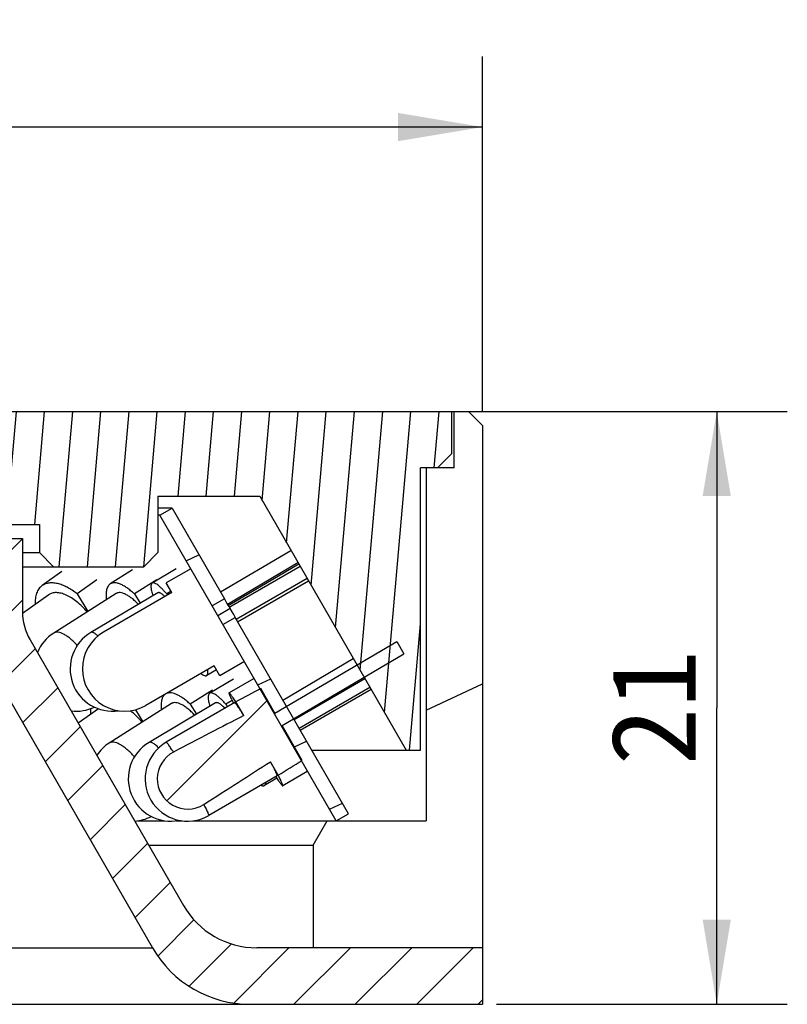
# Model space of a CAD drawing. Header units: millimetres. Extents: x 107 to 209, y 10 to 228.
# Tile 4 of 4: x 159 to 186, y 192 to 227. Entities that reach past the tile are written whole.
import ezdxf
from ezdxf.enums import TextEntityAlignment as Align

# ---------------------------------------------------------------- set-up
doc = ezdxf.new("R2010")
doc.units = ezdxf.units.MM
doc.header["$LTSCALE"] = 23.1
doc.layers.get('0').update_dxf_attribs({"linetype": 'CONTINUOUS'})
doc.layers.add('00_COMPONENTS', color=7, linetype='CONTINUOUS')
doc.layers.add('51__DRAFT_DIMS', color=7, linetype='CONTINUOUS')
doc.styles.get("Standard").update_dxf_attribs({"font": 'simfang.ttf'})
doc.dimstyles.new('DIMSTYLE_3', dxfattribs={"dimtxt": 3, "dimasz": 3, "dimexe": 2.5, "dimexo": 0.5, "dimgap": 0.75, "dimtad": 1, "dimdsep": 46, "dimtxsty": 'STANDARD', "dimblk": '_FILLED', "dimblk1": '_FILLED', "dimblk2": '_FILLED', "dimcen": 0.09, "dimclrt": 3, "dimazin": 2, "dimtp": 0.3, "dimtm": 0.3, "dimtfac": 1, "dimtofl": 0, "dimtmove": 0, "dimatfit": 3, "dimldrblk": '_FILLED', "dimfxl": 1, "dimtolj": 1, "dimarcsym": 0})
doc.dimstyles.new('DIMSTYLE_4', dxfattribs={"dimtxt": 3, "dimasz": 3, "dimexe": 2.5, "dimexo": 0.5, "dimgap": 0.75, "dimtad": 1, "dimdsep": 46, "dimtxsty": 'STANDARD', "dimblk": '_FILLED', "dimblk1": '_FILLED', "dimblk2": '_FILLED', "dimcen": 0.09, "dimclrt": 3, "dimazin": 2, "dimtp": 0.2, "dimtm": 0.2, "dimtfac": 1, "dimtofl": 0, "dimtmove": 0, "dimatfit": 3, "dimldrblk": '_FILLED', "dimfxl": 1, "dimtolj": 1, "dimarcsym": 0})
pattern_1 = [(45, (0, 0), (-5.939696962, 5.939696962), [])]

# ---------------------------------------------------------------- blocks, each defined once
blk = doc.blocks.new('_FILLED')
at = {"color": 0, "linetype": 'ByBlock'}
blk.add_solid([(0, 0), (-1, 0.1666666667), (-1, -0.1666666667)], dxfattribs=at)
blk = doc.blocks.new('*D3')
at = {"layer": '51__DRAFT_DIMS', "color": 4}
for p, q in [((109.9317619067, 213.1820439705), (109.9317619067, 225.7567410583)), ((174.9317619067, 213.1820439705), (174.9317619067, 225.7567410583)), ((109.9317619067, 223.2567410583), (142.4317619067, 223.2567410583)), ((174.9317619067, 223.2567410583), (142.4317619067, 223.2567410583))]:
    blk.add_line(p, q, dxfattribs=at)
at = {"layer": '51__DRAFT_DIMS', "color": 4, "xscale": 3, "yscale": 3, "zscale": 3, "rotation": 180}
blk.add_blockref('_FILLED', (109.9317619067, 223.2567410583), dxfattribs=at)
at = {"layer": '51__DRAFT_DIMS', "color": 4, "xscale": 3, "yscale": 3, "zscale": 3}
blk.add_blockref('_FILLED', (174.9317619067, 223.2567410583), dxfattribs=at)
at = {"layer": '51__DRAFT_DIMS', "color": 3}
blk.add_text('65', height=3, dxfattribs=at).set_placement((144.4317619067, 224.0067410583), align=Align.CENTER)
blk = doc.blocks.new('*D5')
at = {"layer": '51__DRAFT_DIMS', "color": 4}
for p, q in [((174.3317619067, 213.1820439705), (185.7318700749, 213.1820439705)), ((183.2318700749, 213.1820439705), (183.2318700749, 202.6820439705)), ((183.2318700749, 192.1820439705), (183.2318700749, 202.6820439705)), ((175.4317619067, 192.1820439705), (185.7318700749, 192.1820439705))]:
    blk.add_line(p, q, dxfattribs=at)
at = {"layer": '51__DRAFT_DIMS', "color": 4, "xscale": 3, "yscale": 3, "zscale": 3}
for p, rotation in [((183.2318700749, 213.1820439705), 90), ((183.2318700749, 192.1820439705), 270)]:
    blk.add_blockref('_FILLED', p, dxfattribs=dict(at, rotation=rotation))
at = {"layer": '51__DRAFT_DIMS', "color": 3}
blk.add_text('21', height=3, rotation=90, dxfattribs=at).set_placement((182.4818700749, 202.6820439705), align=Align.CENTER)

msp = doc.modelspace()

# ---------------------------------------------------------------- hatches: boundary and pattern name
h = msp.add_hatch()
h.set_pattern_fill('DEFAULT__7', color=4, scale=9.2111545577, angle=205, style=0, pattern_type=0)
h.set_pattern_definition([(205, (0, 0), (3.8928021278, -8.3481411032), [])])
edge = h.paths.add_edge_path()
edge.add_line((172.9317619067, 198.6820439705), (169.4317619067, 198.6820439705))
edge.add_line((172.9317619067, 211.1820439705), (172.9317619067, 198.6820439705))
edge.add_line((173.9317619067, 211.1820439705), (172.9317619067, 211.1820439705))
edge.add_line((173.9317619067, 211.1820439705), (173.9317619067, 213.1820439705))
edge.add_line((174.4317619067, 213.1820439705), (173.9317619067, 213.1820439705))
edge.add_line((174.4317619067, 213.1820439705), (174.9317619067, 212.6820439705))
edge.add_line((174.9317619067, 212.6820439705), (174.9317619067, 194.1820439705))
edge.add_line((174.9317619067, 194.1820439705), (168.9317619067, 194.1820439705))
edge.add_line((168.9317619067, 197.8160185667), (168.9317619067, 194.1820439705))
edge.add_line((168.9317619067, 197.8160185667), (169.4317619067, 198.6820439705))
edge = h.paths.add_edge_path()
edge.add_line((115.4317619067, 198.6820439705), (111.9317619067, 198.6820439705))
edge.add_line((115.9317619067, 197.8160185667), (115.4317619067, 198.6820439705))
edge.add_line((115.9317619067, 197.8160185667), (115.9317619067, 194.1820439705))
edge.add_line((115.9317619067, 194.1820439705), (109.9317619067, 194.1820439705))
edge.add_line((109.9317619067, 212.6820439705), (109.9317619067, 194.1820439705))
edge.add_line((110.4317619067, 213.1820439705), (109.9317619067, 212.6820439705))
edge.add_line((110.9317619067, 213.1820439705), (110.4317619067, 213.1820439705))
edge.add_line((110.9317619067, 211.1820439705), (110.9317619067, 213.1820439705))
edge.add_line((111.9317619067, 211.1820439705), (110.9317619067, 211.1820439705))
edge.add_line((111.9317619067, 211.1820439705), (111.9317619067, 198.6820439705))
h = msp.add_hatch()
h.set_pattern_fill('A', color=4, scale=0.9945151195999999, angle=85.00000000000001, style=0, pattern_type=0)
h.set_pattern_definition([(85.00000000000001, (0, 0), (-0.9907306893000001, 0.0866777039), [])])
edge = h.paths.add_edge_path()
edge.add_line((126.4317619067, 213.1820439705), (111.0317619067, 213.1820439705))
edge.add_line((127.4317619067, 212.1820439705), (126.4317619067, 213.1820439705))
edge.add_line((127.4317619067, 212.1820439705), (127.4317619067, 209.1820439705))
edge.add_line((125.6317619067, 209.1820439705), (127.4317619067, 209.1820439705))
edge.add_line((125.6317619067, 209.1820439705), (125.6317619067, 208.1820439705))
edge.add_line((125.6317619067, 208.1820439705), (125.1317619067, 207.6820439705))
edge.add_line((121.9317619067, 207.6820439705), (125.1317619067, 207.6820439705))
edge.add_line((121.9317619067, 207.6820439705), (121.4317619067, 208.1820439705))
edge.add_line((121.4317619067, 210.1820439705), (121.4317619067, 208.1820439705))
edge.add_line((117.8279143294, 210.1820439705), (121.4317619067, 210.1820439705))
edge.add_line((117.8279143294, 210.1820439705), (112.6317619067, 201.1820439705))
edge.add_line((112.1317619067, 201.1820439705), (112.6317619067, 201.1820439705))
edge.add_line((112.1317619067, 211.1820439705), (112.1317619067, 201.1820439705))
edge.add_line((112.1317619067, 211.1820439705), (111.5318605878, 211.1820439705))
edge.add_line((111.5318605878, 211.1820439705), (111.0317619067, 211.6821311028))
edge.add_line((111.0317619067, 213.1820439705), (111.0317619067, 211.6821311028))
edge = h.paths.add_edge_path()
edge.add_line((173.8317619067, 213.1820439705), (158.4317619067, 213.1820439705))
edge.add_line((173.8317619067, 213.1820439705), (173.8317619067, 211.6819572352))
edge.add_line((173.3318370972, 211.1820439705), (173.8317619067, 211.6819572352))
edge.add_line((173.3318370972, 211.1820439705), (172.7317619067, 211.1820439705))
edge.add_line((172.7317619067, 201.1820439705), (172.7317619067, 211.1820439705))
edge.add_line((172.2317619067, 201.1820439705), (172.7317619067, 201.1820439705))
edge.add_line((167.035609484, 210.1820439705), (172.2317619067, 201.1820439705))
edge.add_line((163.4317619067, 210.1820439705), (167.035609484, 210.1820439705))
edge.add_line((163.4317619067, 210.1820439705), (163.4317619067, 208.1820439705))
edge.add_line((162.9317619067, 207.6820439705), (163.4317619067, 208.1820439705))
edge.add_line((159.7317619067, 207.6820439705), (162.9317619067, 207.6820439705))
edge.add_line((159.2317619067, 208.1820439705), (159.7317619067, 207.6820439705))
edge.add_line((159.2317619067, 209.1820439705), (159.2317619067, 208.1820439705))
edge.add_line((157.4317619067, 209.1820439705), (159.2317619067, 209.1820439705))
edge.add_line((157.4317619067, 212.1820439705), (157.4317619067, 209.1820439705))
edge.add_line((157.4317619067, 212.1820439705), (158.4317619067, 213.1820439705))
h = msp.add_hatch()
h.set_pattern_fill('DEFAULT__6', color=4, scale=2.5302950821, angle=205, style=0, pattern_type=0)
h.set_pattern_definition([(205, (0, 0), (1.0693489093, -2.2932261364), [])])
edge = h.paths.add_edge_path()
edge.add_line((170.1817619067, 198.9320439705), (166.1669891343, 205.8858343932))
edge.add_line((169.7487492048, 198.6820439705), (170.1817619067, 198.9320439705))
edge.add_line((169.7487492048, 198.6820439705), (165.7339764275, 205.6358344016))
edge.add_line((165.7339764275, 205.6358344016), (166.1669891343, 205.8858343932))
edge = h.paths.add_edge_path()
edge.add_line((163.9317619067, 209.7573615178), (165.7868848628, 206.5441943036))
edge.add_line((165.7868848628, 206.5441943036), (165.3538721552, 206.2941943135))
edge.add_line((163.4987492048, 209.5073615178), (165.3538721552, 206.2941943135))
edge.add_line((163.4987492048, 209.5073615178), (163.9317619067, 209.7573615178))
edge = h.paths.add_edge_path()
edge.add_line((121.3647746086, 209.5073615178), (120.9317619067, 209.7573615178))
edge.add_line((119.5096516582, 206.2941943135), (121.3647746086, 209.5073615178))
edge.add_line((119.5096516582, 206.2941943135), (119.0766389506, 206.5441943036))
edge.add_line((119.0766389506, 206.5441943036), (120.9317619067, 209.7573615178))
edge = h.paths.add_edge_path()
edge.add_line((115.1147746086, 198.6820439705), (114.6817619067, 198.9320439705))
edge.add_line((114.6817619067, 198.9320439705), (118.6965346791, 205.8858343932))
edge.add_line((118.6965346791, 205.8858343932), (119.1295473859, 205.6358344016))
edge.add_line((115.1147746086, 198.6820439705), (119.1295473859, 205.6358344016))
h = msp.add_hatch()
h.set_pattern_fill('DEFAULT__1', color=4, scale=1.5384615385, angle=45, style=0, pattern_type=0)
h.set_pattern_definition([(45, (0, 0), (-1.0878565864, 1.0878565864), [])])
edge = h.paths.add_edge_path()
edge.add_line((158.6317619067, 208.6820439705), (157.4317619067, 208.6820439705))
edge.add_line((158.6317619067, 208.6820439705), (158.6317619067, 206.0939640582))
edge.add_arc((160.6317619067, 206.0939640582), 2, 180, 210)
edge.add_line((158.8997110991, 205.0939640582), (164.3336856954, 195.6820439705))
edge.add_arc((166.9317619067, 197.1820439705), 3, 210, 270)
edge.add_line((174.9317619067, 194.1820439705), (166.9317619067, 194.1820439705))
edge.add_line((174.9317619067, 194.1820439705), (174.9317619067, 192.1820439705))
edge.add_line((174.9317619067, 192.1820439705), (166.700821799, 192.1820439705))
edge.add_arc((166.700821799, 196.1820439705), 4, 209.9999999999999, 269.9999999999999)
edge.add_line((157.7666983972, 203.6563996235), (163.2367201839, 194.1820439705))
edge.add_arc((159.9317619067, 204.9063996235), 2.5, 180, 210)
edge.add_line((157.4317619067, 208.6820439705), (157.4317619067, 204.9063996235))
edge = h.paths.add_edge_path()
edge.add_line((127.4317619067, 208.6820439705), (126.2317619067, 208.6820439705))
edge.add_line((127.4317619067, 208.6820439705), (127.4317619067, 204.9063996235))
edge.add_arc((124.9317619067, 204.9063996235), 2.5, 329.9999999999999, 359.9999999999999)
edge.add_line((127.0968254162, 203.6563996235), (121.6268036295, 194.1820439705))
edge.add_arc((118.1627020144, 196.1820439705), 4, 270, 330)
edge.add_line((118.1627020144, 192.1820439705), (109.9317619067, 192.1820439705))
edge.add_line((109.9317619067, 194.1820439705), (109.9317619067, 192.1820439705))
edge.add_line((117.9317619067, 194.1820439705), (109.9317619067, 194.1820439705))
edge.add_arc((117.9317619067, 197.1820439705), 3, 270, 330)
edge.add_line((125.9638127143, 205.0939640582), (120.5298381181, 195.6820439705))
edge.add_arc((124.2317619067, 206.0939640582), 2, 330.0000000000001, 5.09e-14)
edge.add_line((126.2317619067, 208.6820439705), (126.2317619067, 206.0939640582))
h = msp.add_hatch()
h.set_pattern_fill('DEFAULT__4', color=4, scale=8.4, angle=45, style=0, pattern_type=0)
h.set_pattern_definition(pattern_1)
edge = h.paths.add_edge_path()
edge.add_line((163.9279064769, 206.7640397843), (161.5030349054, 205.3640404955))
edge.add_line((163.9279064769, 206.7640397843), (163.7279060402, 207.110450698))
edge.add_line((164.5939315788, 207.6104504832), (163.7279060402, 207.110450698))
edge.add_line((166.4939280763, 204.3195600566), (164.5939315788, 207.6104504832))
edge.add_line((166.4939280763, 204.3195600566), (165.6279027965, 203.819559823))
edge.add_line((165.6279027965, 203.819559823), (165.4279023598, 204.1659707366))
edge.add_line((165.4279023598, 204.1659707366), (163.0030316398, 202.7659699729))
edge.add_arc((162.2530329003, 204.0650050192), 1.4999967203, 210.0232889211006, 300.0000167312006)
edge.add_arc((162.2530329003, 204.0650050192), 1.4999967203, 119.9999838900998, 210.0232889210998)
h = msp.add_hatch()
h.set_pattern_fill('DEFAULT__2', color=4, scale=8.4, angle=45, style=0, pattern_type=0)
h.set_pattern_definition(pattern_1)
edge = h.paths.add_edge_path()
edge.add_spline(control_points=[(166.4701078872, 202.4080014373), (166.2044189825, 202.2720006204), (165.6657524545, 201.9949042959), (164.8359791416, 201.5642241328), (164.2678942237, 201.2669775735), (163.9801475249, 201.1158518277)], knot_values=[0, 0, 0, 0, 0.3333333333, 0.6666666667, 1, 1, 1, 1], degree=3, periodic=0)
edge.add_line((166.4701078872, 202.4080014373), (166.1914129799, 202.890168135))
edge.add_spline(control_points=[(167.0744602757, 203.3624186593), (166.9773432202, 203.3105994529), (166.7824430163, 203.2065256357), (166.4881007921, 203.0491123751), (166.2905316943, 202.9432950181), (166.1914129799, 202.890168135)], knot_values=[0, 0, 0, 0, 0.3333333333, 0.6666666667, 1, 1, 1, 1], degree=3, periodic=0)
edge.add_line((167.5761871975, 202.4943869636), (167.0744602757, 203.3624186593))
edge.add_line((167.5761871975, 202.4943869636), (171.8908188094, 205.0296948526))
edge.add_line((171.8908188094, 205.0296948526), (172.1447861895, 204.5903089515))
edge.add_line((167.8301545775, 202.0550010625), (172.1447861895, 204.5903089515))
edge.add_line((168.5421410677, 200.8232018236), (167.8301545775, 202.0550010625))
edge.add_spline(control_points=[(167.6921561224, 200.2937505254), (167.7876664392, 200.3531202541), (167.9779753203, 200.4714984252), (168.2612970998, 200.647978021), (168.4487629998, 200.7649138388), (168.5421410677, 200.8232018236)], knot_values=[0, 0, 0, 0, 0.3333333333, 0.6666666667, 1, 1, 1, 1], degree=3, periodic=0)
edge.add_line((167.6921561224, 200.2937505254), (167.413461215, 200.7759172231))
edge.add_spline(control_points=[(165.0509313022, 199.2633017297), (165.325512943, 199.4372047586), (165.8666412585, 199.7810893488), (166.6540121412, 200.285127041), (167.1629957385, 200.6135780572), (167.413461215, 200.7759172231)], knot_values=[0, 0, 0, 0, 0.3333333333, 0.6666666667, 1, 1, 1, 1], degree=3, periodic=0)
edge.add_arc((164.4780205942, 200.1678907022), 1.0707510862, 200.624984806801, 302.3476405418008)
edge.add_arc((164.4780205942, 200.1678907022), 1.0707510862, 117.7086393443, 200.6249848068)

# ---------------------------------------------------------------- linework, layer by layer
at = {"layer": '00_COMPONENTS', "color": 7}
for p, q in [((110.4317619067, 213.1820439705), (174.4317619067, 213.1820439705)), ((173.8317619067, 213.1820439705), (173.8317619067, 211.6819572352)), ((173.9317619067, 211.1820439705), (173.9317619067, 213.1820439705)), ((174.4317619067, 213.1820439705), (174.9317619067, 212.6820439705)), ((174.9317619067, 212.6820439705), (174.9317619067, 192.1820439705)), ((173.3318370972, 211.1820439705), (173.8317619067, 211.6819572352)), ((173.9317619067, 211.1820439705), (172.7317619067, 211.1820439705)), ((172.7317619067, 201.1820439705), (172.7317619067, 211.1820439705)), ((172.9317619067, 211.1820439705), (172.9317619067, 198.6820439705)), ((163.4317619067, 210.1820439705), (167.035609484, 210.1820439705)), ((163.4317619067, 210.1820439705), (163.4317619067, 208.1820439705)), ((167.035609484, 210.1820439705), (172.2317619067, 201.1820439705)), ((163.9317619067, 209.7573615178), (163.4317619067, 209.7573615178)), ((163.4987492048, 209.5073615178), (163.9317619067, 209.7573615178)), ((163.9317619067, 209.7573615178), (165.7868848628, 206.5441943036)), ((163.4987492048, 209.5073615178), (163.4317619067, 209.5073615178)), ((169.7487492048, 198.6820439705), (163.4987492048, 209.5073615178)), ((125.6317619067, 209.1820439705), (159.2317619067, 209.1820439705)), ((159.2317619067, 209.1820439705), (159.2317619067, 208.1820439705)), ((126.2317619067, 208.6820439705), (158.6317619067, 208.6820439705)), ((158.6317619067, 208.6820439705), (158.6317619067, 206.0939640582)), ((165.6467054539, 206.786992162), (168.1445546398, 208.261294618)), ((158.6317619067, 208.1820439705), (159.2317619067, 208.1820439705)), ((159.2317619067, 208.1820439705), (159.7317619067, 207.6820439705)), ((162.9317619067, 207.6820439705), (163.4317619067, 208.1820439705)), ((158.6317619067, 207.6820439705), (162.9317619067, 207.6820439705)), ((162.5322593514, 207.5711691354), (161.7410500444, 207.0711691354)), ((164.0738730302, 207.6012527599), (163.2267438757, 207.1012527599)), ((164.5939315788, 207.6104504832), (163.7279060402, 207.110450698)), ((165.8972844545, 206.3571488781), (168.3933370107, 207.8303909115)), ((165.9181634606, 206.3119707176), (168.4180978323, 207.7875039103)), ((165.9561149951, 206.2457543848), (168.4701992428, 207.6972616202)), ((160.0284365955, 207.511627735), (159.3277267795, 207.011627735)), ((161.2701266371, 207.2182500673), (160.569416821, 206.7182500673)), ((163.3868056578, 207.2182500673), (162.5955963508, 206.7182500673)), ((166.20318187, 205.8231467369), (168.7149604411, 207.2733227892)), ((166.2540931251, 205.7349658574), (168.7658716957, 207.1851419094)), ((163.9279064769, 206.7640397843), (163.7279060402, 207.110450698)), ((159.5600660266, 206.6860229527), (158.6338109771, 206.025082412)), ((161.954735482, 206.7330293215), (159.7393494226, 205.3330293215)), ((160.569416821, 206.7182500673), (160.9475542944, 206.0965471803)), ((163.4300618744, 206.7567795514), (161.0581002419, 205.3567795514)), ((163.9279064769, 206.7640397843), (161.5030349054, 205.3640404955)), ((162.5955963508, 206.7182500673), (162.8029007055, 206.3866109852)), ((163.8999979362, 206.8123787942), (163.7405195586, 206.7182500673)), ((163.7405195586, 206.7182500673), (163.7688265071, 206.6721949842)), ((165.7868848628, 206.5441943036), (165.3538721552, 206.2941943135)), ((165.9845708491, 206.1964674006), (165.5516146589, 205.9464674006)), ((165.7339764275, 205.6358344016), (166.1669891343, 205.8858343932)), ((170.1817619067, 198.9320439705), (166.1669891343, 205.8858343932)), ((158.8997110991, 205.0939640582), (164.3336856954, 195.6820439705)), ((167.5761871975, 202.4943869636), (171.8908188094, 205.0296948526)), ((171.8908188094, 205.0296948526), (172.1447861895, 204.5903089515)), ((167.8301545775, 202.0550010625), (172.1447861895, 204.5903089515)), ((167.8594016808, 202.9544898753), (170.3530952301, 204.4359901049)), ((165.4279023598, 204.1659707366), (163.0030316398, 202.7659699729)), ((165.6279027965, 203.819559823), (165.4279023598, 204.1659707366)), ((166.4939280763, 204.3195600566), (165.6279027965, 203.819559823)), ((165.5045794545, 204.0331621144), (165.1582648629, 203.8287572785)), ((166.1084894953, 203.7013645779), (165.2668785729, 203.2013645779)), ((166.8143796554, 203.712872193), (165.9493356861, 203.212872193)), ((168.2554073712, 202.2685878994), (170.7664737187, 203.7199975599)), ((157.7666983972, 203.6563996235), (163.2367201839, 194.1820439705)), ((167.5761871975, 202.4943869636), (167.0744602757, 203.3624186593)), ((168.4301525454, 201.9659203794), (170.9412188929, 203.4173300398)), ((165.3656378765, 203.3114754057), (164.5778780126, 202.8114754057)), ((168.4729822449, 201.8917371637), (170.9840485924, 203.3431468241)), ((161.3200305, 202.6512387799), (160.6033111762, 202.1432421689)), ((163.9102848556, 202.834329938), (161.7045572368, 201.434329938)), ((165.47118274, 202.8574753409), (163.1146721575, 201.4574753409)), ((166.149505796, 202.8665603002), (163.7273826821, 201.4665603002)), ((164.5778780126, 202.8114754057), (164.7976083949, 202.457305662)), ((166.0567821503, 202.9444696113), (165.8329233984, 202.8114754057)), ((165.8329233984, 202.8114754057), (165.8909629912, 202.7171211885)), ((166.4701078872, 202.4080014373), (166.1914129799, 202.890168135)), ((162.6401877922, 202.6162508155), (162.8967230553, 202.1910109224)), ((168.5421410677, 200.8232018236), (167.8301545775, 202.0550010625)), ((168.882723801, 201.1820439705), (172.7317619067, 201.1820439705)), ((167.6921561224, 200.2937505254), (167.413461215, 200.7759172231)), ((167.6507816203, 200.2692211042), (165.2286585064, 198.8692211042)), ((168.7159956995, 200.4229092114), (167.8509517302, 199.9229092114)), ((167.6432952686, 200.1931629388), (167.2077681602, 199.9344168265)), ((169.7487492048, 198.6820439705), (170.1817619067, 198.9320439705)), ((162.7122155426, 198.6820439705), (163.6768490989, 198.6820439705)), ((164.0831320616, 198.6820439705), (164.2743671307, 198.6820439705)), ((164.6806815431, 198.6820439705), (172.9317619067, 198.6820439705)), ((168.9317619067, 197.8160185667), (169.4317619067, 198.6820439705)), ((163.1016348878, 197.8160185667), (168.9317619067, 197.8160185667)), ((168.9317619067, 197.8160185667), (168.9317619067, 194.1820439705)), ((174.9317619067, 194.1820439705), (166.9317619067, 194.1820439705)), ((119.1459100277, 192.1820439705), (174.9317619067, 192.1820439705))]:
    msp.add_line(p, q, dxfattribs=at)
at = {"layer": '00_COMPONENTS', "color": 4}
msp.add_line((121.6268036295, 194.1820439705), (163.2367201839, 194.1820439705), dxfattribs=at)
at = {"layer": '00_COMPONENTS', "color": 7}
for centre, radius, start, end in [((160.6317619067, 206.0939640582), 2, 180, 210), ((160.5406698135, 204.0650050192), 1.5, 122.2905949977, 157.2101532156), ((161.8205427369, 204.0650050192), 1.5, 120.5503269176, 278.2774267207), ((162.2530329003, 204.0650050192), 1.4999967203, 119.9999838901, 300.0000167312), ((160.5406698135, 204.0650050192), 1.5, 262.8084686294, 295.2498723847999), ((162.5083803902, 200.1678907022), 1.5, 122.4037532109, 146.2078723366), ((163.880812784, 200.1678907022), 1.5, 120.7144940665, 281.4712124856), ((164.4780205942, 200.1678907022), 1.5, 120.028139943, 300.028139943), ((164.4780205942, 200.1678907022), 1.0707510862, 117.7086393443, 302.3476405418), ((162.5083803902, 200.1678907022), 1.5, 273.7961987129, 297.2104334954), ((166.9317619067, 197.1820439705), 3, 210, 270), ((166.700821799, 196.1820439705), 4, 210, 270)]:
    msp.add_arc(centre, radius, start, end, dxfattribs=at)
for major_axis, start_param, end_param in [((-39.9092085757, -23.0677341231), 4.023270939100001, 4.0510874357), ((-31.50726992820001, -18.2113690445), -2.4621394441, -2.3474696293), ((-31.50726992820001, -18.2113690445), 2.3474696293, 2.4621394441), ((-39.9092085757, -23.0677341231), 8.5152831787, 8.5430996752)]:
    msp.add_ellipse((142.4317619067, 187.4250363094), major_axis=major_axis, ratio=0.0412180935, start_param=start_param, end_param=end_param, dxfattribs=at)
for points, knots in [([(159.3277273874, 207.0116268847), (159.3060173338, 206.9961338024), (159.2646669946, 206.9611943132), (159.1918560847, 206.876332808), (159.1224804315, 206.7420278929), (159.0785330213, 206.5513823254), (159.0740451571, 206.4140121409), (159.0769314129, 206.3416763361)], [0, 0, 0, 0, 0.1075199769, 0.2170954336, 0.4491309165, 0.708161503, 1, 1, 1, 1]), ([(160.569416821, 206.7182500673), (160.5118707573, 206.7637512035), (160.3967999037, 206.8475607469), (160.2198126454, 206.9532705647), (160.0462857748, 207.0336059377), (159.8790413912, 207.0871727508), (159.7206904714, 207.1129264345), (159.5736702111, 207.1100320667), (159.4406298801, 207.0778914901), (159.3624585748, 207.0364123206), (159.3277273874, 207.0116268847)], [0, 0, 0, 0, 0.161976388, 0.3138613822, 0.4544783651, 0.5832719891, 0.7004294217, 0.807140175, 0.9057919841, 1, 1, 1, 1]), ([(161.7410509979, 207.0711676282), (161.7253987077, 207.0612750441), (161.6956906, 207.0371063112), (161.6593446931, 206.9902838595), (161.6308863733, 206.9332140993), (161.6103447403, 206.8664252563), (161.5976586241, 206.7903483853), (161.590968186, 206.6716719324), (161.5986166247, 206.5783686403), (161.6075368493, 206.5141384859)], [0, 0, 0, 0, 0.0922889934, 0.1888469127, 0.2933120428, 0.4083971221, 0.5358803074, 0.6767932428, 1, 1, 1, 1]), ([(162.5955963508, 206.7182500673), (162.5529556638, 206.757757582), (162.4690255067, 206.8311953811), (162.3419236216, 206.9277972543), (162.2202636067, 207.0052135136), (162.1055492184, 207.0624939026), (161.9990298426, 207.0989224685), (161.9016447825, 207.1138385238), (161.8143102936, 207.1063410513), (161.7630644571, 207.085080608), (161.7410509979, 207.0711676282)], [0, 0, 0, 0, 0.1783106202, 0.3418239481, 0.4892606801, 0.6200223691, 0.7342480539, 0.8332685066, 0.9201186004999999, 1, 1, 1, 1]), ([(163.2267449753, 207.1012508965), (163.2184407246, 207.0963499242), (163.2029642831, 207.0810109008), (163.1892051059, 207.0481133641), (163.182533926, 207.0054952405), (163.1826318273, 206.9529031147), (163.1894201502, 206.8904272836), (163.2028973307, 206.8183469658), (163.2230120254, 206.7371000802), (163.2398440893, 206.6802990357), (163.2492619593, 206.6504531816)], [0, 0, 0, 0, 0.061375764, 0.1336254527, 0.2235451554, 0.3343901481, 0.4674663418, 0.6230397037, 0.8007961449, 1, 1, 1, 1]), ([(163.7405195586, 206.7182500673), (163.711453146, 206.7525781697), (163.6552869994, 206.816815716), (163.5722559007, 206.9043776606), (163.4956305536, 206.9773236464), (163.4261653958, 207.0350204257), (163.3645336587, 207.0769705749), (163.317135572, 207.1001722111), (163.2835736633, 207.1091329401), (163.2622528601, 207.1111670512), (163.243117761, 207.1088556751), (163.2317645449, 207.1042133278), (163.2267449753, 207.1012508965)], [0, 0, 0, 0, 0.2024362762, 0.3839287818, 0.5428876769, 0.6783314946, 0.7898212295, 0.8779545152, 0.9140538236, 0.9456350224, 0.9737685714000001, 1, 1, 1, 1]), ([(160.9207373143, 206.0797065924), (160.8649599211, 206.146777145), (160.7497352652, 206.2732532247), (160.5647575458, 206.4404580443), (160.375629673, 206.5774947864), (160.1880722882, 206.6801956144), (160.0074136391, 206.7453825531), (159.8385876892, 206.7708275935), (159.7083606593, 206.7563918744), (159.6184631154, 206.7226697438), (159.5785768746, 206.699230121), (159.5600661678, 206.6860227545)], [0, 0, 0, 0, 0.1628583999, 0.31886942, 0.464748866, 0.5979121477, 0.7168273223, 0.8215058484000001, 0.9141513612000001, 0.9575469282, 1, 1, 1, 1]), ([(162.7373960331, 206.3482419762), (162.698939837, 206.3881840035), (162.6228718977, 206.4628529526), (162.5069081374, 206.5622703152), (162.3951519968, 206.643411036), (162.2893904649, 206.7050105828), (162.1911110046, 206.7461089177), (162.1015464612, 206.7660413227), (162.0327586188, 206.7638692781), (161.9854259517, 206.7498201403), (161.9644633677, 206.7391773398), (161.9547356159, 206.7330291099)], [0, 0, 0, 0, 0.1800943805, 0.3459585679, 0.4957098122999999, 0.6280786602, 0.74266679, 0.8403828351, 0.9241506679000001, 0.9626213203, 1, 1, 1, 1]), ([(163.6811145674, 206.6216781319), (163.6546530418, 206.647269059), (163.6159768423, 206.6822704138), (163.5636308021, 206.7211030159), (163.5301514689, 206.7418694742), (163.5000317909, 206.7561349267), (163.4732453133, 206.7638160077), (163.4496393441, 206.7647399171), (163.4357703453, 206.7601473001), (163.4300629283, 206.7567777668)], [0, 0, 0, 0, 0.3701579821, 0.5232473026, 0.654878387, 0.7657126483, 0.8573789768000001, 0.9333542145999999, 1, 1, 1, 1]), ([(165.7868858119, 206.5441948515), (165.8056663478, 206.5116871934), (165.8698817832, 206.3948244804), (165.9366510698, 206.2794081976), (165.9845708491, 206.1964674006)], [0, 0, 0, 0, 0.281574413, 1, 1, 1, 1]), ([(165.9845708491, 206.1964674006), (166.0280113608, 206.1214548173), (166.0880981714, 206.017485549), (166.1502857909, 205.9147527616), (166.166989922, 205.8858348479)], [0, 0, 0, 0, 0.7218851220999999, 1, 1, 1, 1]), ([(164.9602413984, 203.8955817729), (164.9805022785, 203.8803064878), (165.017936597, 203.8544971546), (165.0662667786, 203.830441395), (165.1004748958, 203.8210373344), (165.1221753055, 203.8188238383), (165.1416348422, 203.821067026), (165.1531749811, 203.8257526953), (165.1582647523, 203.8287574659)], [0, 0, 0, 0, 0.3476210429, 0.62199236, 0.7341413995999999, 0.8320261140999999, 0.9190261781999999, 1, 1, 1, 1]), ([(165.1582647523, 203.8287574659), (165.1633083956, 203.8317350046), (165.1729016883, 203.8394821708), (165.184208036, 203.8552245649), (165.1927417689, 203.875017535), (165.2010868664, 203.9089999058), (165.2035841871, 203.9621292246), (165.1993172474, 204.0067083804), (165.1958791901, 204.0314499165)], [0, 0, 0, 0, 0.0813508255, 0.1686507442, 0.2667250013, 0.3789309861, 0.6530484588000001, 1, 1, 1, 1]), ([(163.6649247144, 203.1487641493), (163.6516312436, 203.1370662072), (163.6267368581, 203.1099962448), (163.5967015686, 203.0614382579), (163.5732505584, 203.004509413), (163.5497712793, 202.9138341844), (163.539392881, 202.780149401), (163.5481197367, 202.669244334), (163.5560249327, 202.6097079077)], [0, 0, 0, 0, 0.0932084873, 0.1920715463, 0.299087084, 0.4160631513, 0.6838638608, 1, 1, 1, 1]), ([(164.5778780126, 202.8114754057), (164.5380016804, 202.84843873), (164.4592589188, 202.917651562), (164.3398803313, 203.0100127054), (164.2246939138, 203.0862483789), (164.1149507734, 203.1455424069), (164.0117452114, 203.1872690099), (163.9159840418, 203.2109115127), (163.8285049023, 203.2160045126), (163.7741788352, 203.2060674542), (163.7497704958, 203.1977538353)], [0, 0, 0, 0, 0.1718801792, 0.3311862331, 0.4767800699, 0.60805328, 0.7248557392, 0.8277876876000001, 0.9184889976, 1, 1, 1, 1]), ([(165.2668793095, 203.2013633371), (165.2575237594, 203.1958066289), (165.2399853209, 203.1794306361), (165.2227946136, 203.1446562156), (165.2129447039, 203.0999983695), (165.2100360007, 203.0454447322), (165.2139799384, 202.9811066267), (165.2247539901, 202.9072761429), (165.2423209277, 202.8243911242), (165.2576729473, 202.7665449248), (165.2663686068, 202.7362020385)], [0, 0, 0, 0, 0.0669876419, 0.1433614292, 0.2354934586, 0.3467541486, 0.4786758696, 0.6317069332, 0.8056838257, 1, 1, 1, 1]), ([(165.8329233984, 202.8114754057), (165.8016162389, 202.8472434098), (165.7409377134, 202.9141422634), (165.6508355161, 203.0049756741), (165.5671464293, 203.0803623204), (165.4907316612, 203.1396029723), (165.4223574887, 203.1821633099), (165.3694424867, 203.2048786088), (165.331809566, 203.2128454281), (165.3076017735, 203.2139430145), (165.2857557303, 203.2104227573), (165.2727240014, 203.2048347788), (165.2668793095, 203.2013633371)], [0, 0, 0, 0, 0.198737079, 0.3774967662, 0.5346950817, 0.6693764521, 0.781173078, 0.8708352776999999, 0.9082258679, 0.9414619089, 0.9715784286, 1, 1, 1, 1]), ([(165.9493367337, 203.2128703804), (165.9482936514, 203.2122678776), (165.947244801, 203.2101778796), (165.9468871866, 203.2070852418), (165.9469677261, 203.2022067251), (165.948313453, 203.1944073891), (165.951289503, 203.1830298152), (165.9558615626, 203.1689139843), (165.9647729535, 203.1445302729), (165.9800951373, 203.1074603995), (166.0034468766, 203.0553183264), (166.0328684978, 202.9930326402), (166.0681635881, 202.9210302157), (166.0939000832, 202.8699718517), (166.1076918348, 202.842893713)], [0, 0, 0, 0, 0.0089103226, 0.0152900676, 0.0233228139, 0.0447659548, 0.0737005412, 0.1102604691, 0.1544776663, 0.265708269, 0.4068636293, 0.5770633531, 0.7752192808, 1, 1, 1, 1]), ([(166.1914129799, 202.890168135), (166.1748007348, 202.9156901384), (166.1433337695, 202.9635934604), (166.0984602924, 203.030281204), (166.0590837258, 203.0870115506), (166.0254823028, 203.1333885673), (166.0009562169, 203.1652503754), (165.9842381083, 203.1851961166), (165.9742671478, 203.196233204), (165.9658764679, 203.2045141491), (165.9597781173, 203.2095880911), (165.9555828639, 203.2120996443), (165.9527201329, 203.2133367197), (165.9503815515, 203.2134738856), (165.9493367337, 203.2128703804)], [0, 0, 0, 0, 0.224718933, 0.4229338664, 0.5931398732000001, 0.7342854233, 0.8455320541, 0.8897498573, 0.9263115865, 0.9552501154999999, 0.9766912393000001, 0.9847197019, 0.9910960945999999, 1, 1, 1, 1]), ([(161.0467591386, 202.6533143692), (161.0448889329, 202.6374142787), (161.038589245, 202.5709641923), (161.0380232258, 202.5040224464), (161.0401838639, 202.4533448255)], [0, 0, 0, 0, 0.2399055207, 1, 1, 1, 1]), ([(164.7361377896, 202.4208604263), (164.6959737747, 202.463460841), (164.6163285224, 202.5432004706), (164.4945360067, 202.6495114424), (164.3767266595, 202.736520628), (164.2649273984, 202.8027694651), (164.1608413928, 202.8471498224), (164.0658915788, 202.8689042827), (163.992907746, 202.8669324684), (163.9427427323, 202.8521361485), (163.920563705, 202.8408542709), (163.9102853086, 202.8343292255)], [0, 0, 0, 0, 0.1794413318, 0.3451406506, 0.4950371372, 0.6276971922, 0.7425786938, 0.8404783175, 0.9242617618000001, 0.9626868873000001, 1, 1, 1, 1]), ([(165.8070726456, 202.6690904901), (165.7885664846, 202.6876680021), (165.7528004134, 202.7222093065), (165.6997991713, 202.7685223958), (165.6506751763, 202.8062795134), (165.6057431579, 202.8352508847), (165.565234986, 202.8553111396), (165.5291988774, 202.866327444), (165.4974506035, 202.8680591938), (165.4787938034, 202.8619941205), (165.4711839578, 202.8574732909)], [0, 0, 0, 0, 0.1950632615, 0.3697341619, 0.5233256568, 0.6555676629, 0.7668462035, 0.8585909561, 0.934155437, 1, 1, 1, 1]), ([(166.4701078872, 202.4080014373), (166.4482504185, 202.4430690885), (166.4066163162, 202.5093374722), (166.3470740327, 202.6022332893), (166.2944092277, 202.6823256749), (166.2493237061, 202.7486464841), (166.2123323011, 202.8003609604), (166.1865699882, 202.833878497), (166.1699961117, 202.8526449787), (166.1621988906, 202.8604043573), (166.1568910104, 202.8644897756), (166.1536022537, 202.8665025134), (166.1507062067, 202.8672515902), (166.1495064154, 202.8665592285)], [0, 0, 0, 0, 0.2204525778, 0.4175230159, 0.5886550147, 0.7318357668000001, 0.8453275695, 0.9278482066, 0.9572566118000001, 0.9787598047, 0.9866063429, 0.9926097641, 1, 1, 1, 1]), ([(162.8699745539, 202.1741368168), (162.8068455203, 202.2507750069), (162.6762057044, 202.3939536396), (162.5305082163, 202.5219835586), (162.4558600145, 202.5793426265)], [0, 0, 0, 0, 0.5133135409, 1, 1, 1, 1]), ([(167.413461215, 200.7759172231), (167.4329380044, 200.739472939), (167.469578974, 200.670318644), (167.5203541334, 200.5723554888), (167.5634677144, 200.4867428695), (167.5984314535, 200.4145713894), (167.6247788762, 200.3567045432), (167.6409626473, 200.3176506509), (167.6489517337, 200.293922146), (167.651783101, 200.2832926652), (167.65267356, 200.2766541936), (167.6527761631, 200.272799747), (167.6519802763, 200.2699156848), (167.6507813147, 200.2692216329)], [0, 0, 0, 0, 0.2204551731, 0.4175221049, 0.5886542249, 0.7318360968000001, 0.8453275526, 0.9278473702, 0.9572570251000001, 0.9787588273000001, 0.9866051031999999, 0.9926090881, 1, 1, 1, 1]), ([(167.6094030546, 200.2448013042), (167.625982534, 200.219334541), (167.6573790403, 200.1715477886), (167.7021527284, 200.1050241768), (167.7414384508, 200.0484401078), (167.7749643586, 200.0021788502), (167.7994379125, 199.9703985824), (167.8161186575, 199.9505056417), (167.8260681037, 199.9394979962), (167.8344414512, 199.9312401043), (167.8405279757, 199.9261809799), (167.8447150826, 199.9236760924), (167.8475734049, 199.9224422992), (167.8499079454, 199.9223079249), (167.8509506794, 199.9229110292)], [0, 0, 0, 0, 0.2247806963, 0.4229366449, 0.5931363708, 0.7342917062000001, 0.8455223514, 0.889739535, 0.9262994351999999, 0.9552340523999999, 0.9766772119, 0.9847099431, 0.9910896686, 1, 1, 1, 1]), ([(167.8509506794, 199.9229110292), (167.8519951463, 199.9235151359), (167.8530435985, 199.9256100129), (167.8534005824, 199.9287080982), (167.8533183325, 199.9335969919), (167.8519656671, 199.9414139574), (167.8489783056, 199.9528180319), (167.8443914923, 199.9669671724), (167.8354530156, 199.9914095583), (167.8200864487, 200.0285655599), (167.7966721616, 200.0808307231), (167.7671691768, 200.1432680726), (167.7317816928, 200.2154388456), (167.7059793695, 200.2666164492), (167.6921561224, 200.2937505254)], [0, 0, 0, 0, 0.0089038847, 0.0152802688, 0.023308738, 0.0447498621, 0.0736883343, 0.1102500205, 0.1544678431, 0.2657143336, 0.4068596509, 0.5770655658, 0.7752809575, 1, 1, 1, 1]), ([(167.0833726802, 199.9408607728), (167.0954880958, 199.9357391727), (167.1185347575, 199.9274884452), (167.1523242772, 199.9214876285), (167.1824269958, 199.9231533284), (167.2001539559, 199.9298934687), (167.2077675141, 199.9344179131)], [0, 0, 0, 0, 0.3061810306, 0.5676273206, 0.7938431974, 1, 1, 1, 1]), ([(167.2077675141, 199.9344179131), (167.2152393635, 199.9388581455), (167.2293778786, 199.9508960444), (167.2450894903, 199.975839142), (167.2560023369, 200.007462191), (167.2599075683, 200.0309676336), (167.2612841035, 200.0436789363)], [0, 0, 0, 0, 0.2072578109, 0.4339989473, 0.6951177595, 1, 1, 1, 1])]:
    msp.add_open_spline(points, degree=3, knots=knots, dxfattribs=at)
at = {"layer": '00_COMPONENTS', "color": 4}
for points, knots in [([(160.571726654, 204.8953362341), (160.5312082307, 204.9394882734), (160.4508322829, 205.022245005), (160.327872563, 205.1329605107), (160.2089137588, 205.2240035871), (160.0960789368, 205.2938006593), (159.9911482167, 205.341160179), (159.8956044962, 205.3652933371), (159.8221058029, 205.3647919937), (159.7717525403, 205.3506144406), (159.749587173, 205.3394995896), (159.7393495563, 205.3330291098)], [0, 0, 0, 0, 0.1804769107, 0.3471754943, 0.4978877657, 0.6310344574, 0.7459355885, 0.8432730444, 0.9258757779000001, 0.9635259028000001, 1, 1, 1, 1]), ([(161.3041234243, 205.2265196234), (161.2782207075, 205.2513370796), (161.2403564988, 205.2852628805), (161.1891113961, 205.3228201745), (161.1563184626, 205.3428704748), (161.1267964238, 205.3565969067), (161.1005168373, 205.3639170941), (161.0773397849, 205.3646573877), (161.0637242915, 205.3600974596), (161.0581012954, 205.3567777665)], [0, 0, 0, 0, 0.3693461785, 0.5221541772, 0.6536358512, 0.7644862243, 0.8563670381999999, 0.9327690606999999, 1, 1, 1, 1]), ([(162.5987303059, 200.94598997), (162.5558814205, 200.9944637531), (162.4705352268, 201.0855252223), (162.3393425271, 201.2077060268), (162.211688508, 201.3087172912), (162.0901079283, 201.3866187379), (161.9767520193, 201.4399386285), (161.8734344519, 201.4677210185), (161.7938275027, 201.4681883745), (161.7394127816, 201.45324545), (161.715547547, 201.4413059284), (161.7045576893, 201.4343292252)], [0, 0, 0, 0, 0.1797000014, 0.3463778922, 0.4975173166, 0.631246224, 0.746623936, 0.8441229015, 0.926461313, 0.9638436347, 1, 1, 1, 1]), ([(163.4547793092, 201.2648443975), (163.4360334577, 201.2837742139), (163.3998016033, 201.3189786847), (163.3461083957, 201.3662095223), (163.296342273, 201.404745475), (163.2508306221, 201.4343484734), (163.2098135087, 201.454886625), (163.1733448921, 201.4662254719), (163.141230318, 201.4681260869), (163.1223545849, 201.4620365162), (163.1146733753, 201.457473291)], [0, 0, 0, 0, 0.1952854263, 0.3701691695, 0.5239315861, 0.656277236, 0.7675623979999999, 0.8591930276, 0.9345084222, 1, 1, 1, 1]), ([(163.9801475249, 201.1158518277), (163.9628156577, 201.1431309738), (163.9299064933, 201.194494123), (163.8829330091, 201.2662419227), (163.8415796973, 201.3276646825), (163.8062729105, 201.3782080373), (163.777316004, 201.4173826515), (163.7570811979, 201.4426274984), (163.7439876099, 201.4566135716), (163.7377590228, 201.4623521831), (163.7334999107, 201.465297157), (163.7307395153, 201.4667613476), (163.7283874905, 201.467140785), (163.7273831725, 201.4665594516)], [0, 0, 0, 0, 0.2229168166, 0.4207403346, 0.5914766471, 0.7336265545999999, 0.8459329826, 0.9274761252, 0.9565811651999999, 0.9779694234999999, 0.9858608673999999, 0.9919961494, 1, 1, 1, 1]), ([(165.0509313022, 199.2633017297), (165.065917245, 199.2346683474), (165.0939976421, 199.1805139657), (165.13272177, 199.1039976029), (165.165304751, 199.0375042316), (165.191477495, 198.9816814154), (165.2109699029, 198.9370367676), (165.2227435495, 198.9069009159), (165.22832831, 198.888574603), (165.2301915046, 198.8803130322), (165.2306168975, 198.8751531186), (165.2305068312, 198.8720305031), (165.2296635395, 198.869802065), (165.2286585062, 198.8692211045)], [0, 0, 0, 0, 0.2229065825, 0.4207415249, 0.5914791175, 0.7336240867, 0.8459345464, 0.9274742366, 0.956583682, 0.977969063, 0.9858584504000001, 0.9919931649, 1, 1, 1, 1])]:
    msp.add_open_spline(points, degree=3, knots=knots, dxfattribs=at)

# ---------------------------------------------------------------- dimensions: what is measured, and where the dimension line sits
at = {"layer": '51__DRAFT_DIMS', "color": 4}
dim = msp.add_linear_dim(base=(174.9317619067, 223.2567410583), p1=(109.9317619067, 212.6820439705), p2=(174.9317619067, 212.6820439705), text='%%c<>', dimstyle='DIMSTYLE_3', dxfattribs=at)
dim.commit()
dim.dimension.update_dxf_attribs({"geometry": '*D3', "text_midpoint": (144.4317619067, 223.2567410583), "dimtype": 160})
dim = msp.add_linear_dim(base=(183.2318700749, 192.1820439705), p1=(173.8317619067, 213.1820439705), p2=(174.9317619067, 192.1820439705), angle=270, dimstyle='DIMSTYLE_4', dxfattribs=at)
dim.commit()
dim.dimension.update_dxf_attribs({"geometry": '*D5', "text_midpoint": (183.2318700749, 202.5384902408), "dimtype": 160})

doc.saveas('drawing.dxf')
